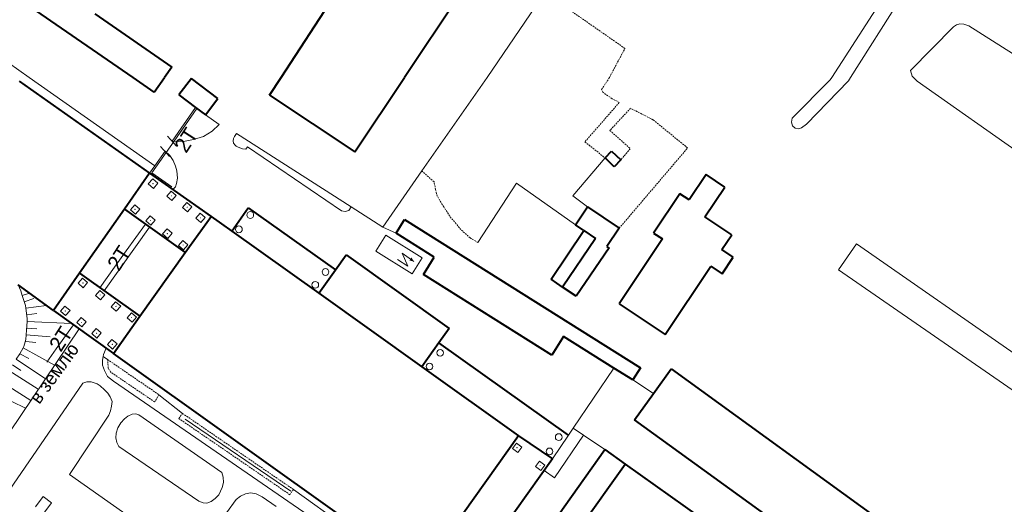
# Model space of a CAD drawing. Extents: x 13 to 4138, y -4831 to -1000.
# Tile 149 of 203: x 2599 to 2893, y -2127 to -1983. Entities that reach past the tile are written whole.
import ezdxf
from ezdxf.enums import TextEntityAlignment as Align

# ---------------------------------------------------------------- set-up
doc = ezdxf.new("R2010")
doc.units = 0
doc.header["$MEASUREMENT"] = 0
doc.linetypes.add('DASHED', pattern=[0.75, 0.5, -0.25])
for name, color, linetype in [('11', 7, 'CONTINUOUS'), ('13', 7, 'CONTINUOUS'), ('16', 7, 'CONTINUOUS'), ('18', 7, 'CONTINUOUS'), ('19', 7, 'CONTINUOUS'), ('24', 7, 'CONTINUOUS'), ('37', 7, 'CONTINUOUS'), ('40', 7, 'CONTINUOUS'), ('7', 7, 'CONTINUOUS')]:
    doc.layers.add(name, color=color, linetype=linetype)
doc.styles.get("Standard").update_dxf_attribs({"font": 'txt', "height": 0.2})

msp = doc.modelspace()

# ---------------------------------------------------------------- linework, layer by layer
at = {"layer": '11', "color": 253, "linetype": 'Continuous', "lineweight": 0}
for p, q in [((2755.43, -1974.61), (2738.2, -2000)), ((2864.73, -1997.87), (2877.64, -1984.86)), ((2877.64, -1984.86), (2878.49, -1984.2)), ((2878.49, -1984.2), (2879.53, -1983.96)), ((2879.53, -1983.96), (2880.66, -1984.01)), ((2880.66, -1984.01), (2882.22, -1984.53)), ((2882.22, -1984.53), (2906.39, -2000)), ((2865.2, -1999.61), (2864.73, -1997.87)), ((2738.2, -2000), (2718.72, -2027.89)), ((2865.62, -2000), (2865.2, -1999.61)), ((2865.62, -2000), (2866.73, -2001.03)), ((2919.09, -2037.96), (2866.73, -2001.03)), ((2644.05, -2019.01), (2651.11, -2008.94)), ((2658.17, -2014.03), (2654.02, -2011.14)), ((2645.38, -2020.5), (2642.72, -2017.52)), ((2697.62, -2038.6), (2663.33, -2016.68)), ((2643.29, -2023.53), (2640.62, -2020.55)), ((2638.92, -2026.33), (2641.96, -2021.99)), ((2637.36, -2028.56), (2638.92, -2026.33)), ((2718.72, -2027.89), (2707.04, -2044.62)), ((2707.04, -2044.62), (2697.62, -2038.6)), ((2707.04, -2044.62), (2711.01, -2046.46)), ((2763.92, -2104.71), (2776.07, -2086.73)), ((2781.75, -2090.3), (2787.92, -2094.29)), ((2757.75, -2113.85), (2762.51, -2106.8)), ((2763.92, -2104.71), (2762.51, -2106.8)), ((2766.98, -2106.78), (2763.92, -2104.71)), ((2773.37, -2111.09), (2766.98, -2106.78))]:
    msp.add_line(p, q, dxfattribs=at)
at = {"layer": '13', "color": 253, "linetype": 'Continuous', "lineweight": 40}
for p, q in [((2676.67, -2000), (2714.93, -1941.21)), ((2632.45, -2000), (2578.83, -1962.85)), ((2735.22, -1967.5), (2713.49, -2000)), ((2620.95, -1981), (2643.97, -1996.89)), ((2643.97, -1996.89), (2641.79, -2000)), ((2638.74, -2004.38), (2632.45, -2000)), ((2638.74, -2004.38), (2641.79, -2000)), ((2649.85, -2000.24), (2646.12, -2005.18)), ((2657.75, -2006.21), (2649.85, -2000.24)), ((2673.19, -2005.2), (2676.67, -2000)), ((2698.65, -2022.21), (2713.49, -2000)), ((2598.35, -2001.1), (2637.36, -2028.56)), ((2646.12, -2005.18), (2651.11, -2008.94)), ((2654.02, -2011.14), (2657.75, -2006.21)), ((2673.19, -2005.2), (2698.65, -2022.21)), ((2651.11, -2008.94), (2654.02, -2011.14)), ((2773.47, -2023.99), (2775.38, -2021.98)), ((2776.22, -2026.6), (2773.47, -2023.99)), ((2775.38, -2021.98), (2778.13, -2024.59)), ((2778.13, -2024.59), (2776.22, -2026.6)), ((2637.36, -2028.56), (2629.84, -2039.27)), ((2637.36, -2028.56), (2655.72, -2041.45)), ((2803.66, -2028.96), (2798.6, -2036.54)), ((2809.22, -2032.67), (2803.66, -2028.96)), ((2803.29, -2041.57), (2809.22, -2032.67)), ((2795.81, -2034.68), (2787.98, -2046.41)), ((2798.6, -2036.54), (2795.81, -2034.68)), ((2661.88, -2045.84), (2666.85, -2038.87)), ((2666.85, -2038.87), (2692.87, -2057.45)), ((2764.59, -2043.94), (2768.23, -2038.57)), ((2768.23, -2038.57), (2777.69, -2044.98)), ((2629.84, -2039.27), (2616.42, -2058.41)), ((2629.84, -2039.27), (2648.02, -2052.24)), ((2648.02, -2052.24), (2655.72, -2041.45)), ((2655.72, -2041.45), (2661.88, -2045.84)), ((2811.33, -2046.93), (2803.29, -2041.57)), ((2711.01, -2046.46), (2713.57, -2042.39)), ((2713.57, -2042.39), (2784.04, -2086.66)), ((2767.15, -2045.69), (2764.59, -2043.94)), ((2777.69, -2044.98), (2774.01, -2050.41)), ((2661.88, -2045.84), (2687.9, -2064.41)), ((2722.44, -2053.64), (2711.01, -2046.46)), ((2757.31, -2060.2), (2767.15, -2045.69)), ((2767.15, -2045.69), (2770.61, -2048.07)), ((2787.98, -2046.41), (2790.64, -2048.18)), ((2808.38, -2051.35), (2811.33, -2046.93)), ((2770.61, -2048.07), (2760.79, -2062.56)), ((2774.65, -2050.85), (2764.85, -2065.31)), ((2774.01, -2050.41), (2774.65, -2050.85)), ((2790.64, -2048.18), (2777.69, -2067.58)), ((2634.44, -2071.27), (2648.02, -2052.24)), ((2692.87, -2057.45), (2696.09, -2052.93)), ((2696.09, -2052.93), (2726.88, -2074.89)), ((2719.16, -2058.78), (2722.44, -2053.64)), ((2811.77, -2053.61), (2808.38, -2051.35)), ((2808.45, -2058.58), (2811.77, -2053.61)), ((2791.45, -2076.76), (2805.08, -2056.33)), ((2805.08, -2056.33), (2808.45, -2058.58)), ((2616.42, -2058.41), (2608.61, -2069.55)), ((2616.42, -2058.41), (2634.44, -2071.27)), ((2687.9, -2064.41), (2692.87, -2057.45)), ((2757.52, -2082.89), (2719.16, -2058.78)), ((2608.61, -2069.55), (2598.07, -2061.92)), ((2760.79, -2062.56), (2757.31, -2060.2)), ((2764.85, -2065.31), (2760.79, -2062.56)), ((2687.9, -2064.41), (2718.69, -2086.37)), ((2777.69, -2067.58), (2791.45, -2076.76)), ((2608.61, -2069.55), (2626.54, -2082.35)), ((2626.54, -2082.35), (2634.44, -2071.27)), ((2726.88, -2074.89), (2723.81, -2079.19)), ((2761.04, -2077.29), (2757.52, -2082.89)), ((2776.07, -2086.73), (2761.04, -2077.29)), ((2723.81, -2079.19), (2718.69, -2086.37)), ((2762.51, -2106.8), (2723.81, -2079.19)), ((2699, -2134.05), (2626.54, -2082.35)), ((2718.69, -2086.37), (2747.62, -2107.01)), ((2781.75, -2090.3), (2776.07, -2086.73)), ((2784.04, -2086.66), (2781.75, -2090.3)), ((2787.92, -2094.29), (2793.22, -2086.94)), ((2793.22, -2086.94), (2876.81, -2147.48)), ((2782.22, -2102.18), (2787.92, -2094.29)), ((2865.89, -2162.6), (2782.22, -2102.18)), ((2747.62, -2107.01), (2718.44, -2147.92)), ((2747.62, -2107.01), (2757.75, -2113.85)), ((2759.58, -2130.57), (2773.37, -2111.09)), ((2773.37, -2111.09), (2779.52, -2115.45)), ((2757.75, -2113.85), (2728.39, -2155.01)), ((2765.57, -2134.81), (2779.52, -2115.45)), ((2779.52, -2115.45), (2863.56, -2175))]:
    msp.add_line(p, q, dxfattribs=at)
at = {"layer": '16', "color": 253, "linetype": 'Continuous', "lineweight": 0}
for p, q in [((2705, -2051.79), (2707.96, -2047.06)), ((2707.96, -2047.06), (2718.8, -2053.84)), ((2715.84, -2058.57), (2705, -2051.79)), ((2714.57, -2056.28), (2712.83, -2052.4)), ((2712.83, -2052.4), (2716.31, -2054.89)), ((2718.8, -2053.84), (2715.84, -2058.57)), ((2711.42, -2054.29), (2714.57, -2056.28)), ((2603.22, -2128.16), (2605.53, -2125.11)), ((2605.53, -2125.11), (2608.05, -2127.01)), ((2608.05, -2127.01), (2605.74, -2130.07))]:
    msp.add_line(p, q, dxfattribs=at)
msp.add_solid([(2716.31, -2054.89), (2715.01, -2054.61), (2715.62, -2053.71)], dxfattribs=at)
at = {"layer": '18', "color": 253, "linetype": 'Continuous', "lineweight": 0}
for p, q in [((2651.51, -2009.24), (2644.7, -2018.95)), ((2644.7, -2018.95), (2638.05, -2028.43)), ((2638.05, -2028.43), (2644.01, -2032.62)), ((2630.38, -2051.73), (2636.09, -2043.73)), ((2626.9, -2056.6), (2630.38, -2051.73)), ((2622.51, -2062.76), (2626.9, -2056.6)), ((2613.05, -2076.02), (2614.61, -2073.84)), ((2609.47, -2081.03), (2613.05, -2076.02)), ((2606.66, -2084.98), (2609.47, -2081.03))]:
    msp.add_line(p, q, dxfattribs=at)
at = {"layer": '24', "color": 253, "linetype": 'Continuous', "lineweight": 0}
for p, q in [((2841.22, -2000), (2871.81, -1952.49)), ((2876.18, -1953.56), (2846.86, -2000)), ((2601.36, -2000), (2565.98, -1975.09)), ((2638.92, -2026.33), (2601.36, -2000)), ((2840.77, -2000.7), (2829.4, -2012.13)), ((2840.77, -2000.7), (2841.22, -2000)), ((2846.86, -2000), (2846.23, -2001)), ((2833.69, -2013.92), (2846.23, -2001)), ((2829.4, -2012.13), (2829.22, -2013.29)), ((2656, -2015.98), (2658.17, -2014.03)), ((2829.22, -2013.29), (2829.49, -2014.36)), ((2829.49, -2014.36), (2830.3, -2015.08)), ((2830.3, -2015.08), (2831.19, -2015.26)), ((2831.19, -2015.26), (2832.17, -2014.99)), ((2832.17, -2014.99), (2833.69, -2013.92)), ((2647.95, -2018.96), (2650.49, -2018.52)), ((2650.49, -2018.52), (2653.47, -2017.55)), ((2653.47, -2017.55), (2656, -2015.98)), ((2662.35, -2018.93), (2662.46, -2018.23)), ((2662.46, -2018.23), (2662.72, -2017.59)), ((2662.72, -2017.59), (2663.33, -2016.68)), ((2644.05, -2019.01), (2645.94, -2019.04)), ((2645.94, -2019.04), (2647.95, -2018.96)), ((2662.43, -2019.57), (2662.35, -2018.93)), ((2662.89, -2020.14), (2662.43, -2019.57)), ((2663.26, -2020.44), (2662.89, -2020.14)), ((2663.86, -2020.82), (2663.26, -2020.44)), ((2665.09, -2021.23), (2663.86, -2020.82)), ((2666.1, -2021.37), (2665.09, -2021.23)), ((2666.6, -2020.63), (2666.1, -2021.37)), ((2694.69, -2039.79), (2666.6, -2020.63)), ((2641.96, -2021.99), (2643.41, -2023.29)), ((2643.41, -2023.29), (2644.38, -2024.78)), ((2644.38, -2024.78), (2645.12, -2026.49)), ((2645.12, -2026.49), (2645.5, -2027.84)), ((2645.64, -2030.07), (2645.35, -2031.64)), ((2645.5, -2027.84), (2645.64, -2030.07)), ((2645.05, -2032.61), (2644.31, -2033.44)), ((2645.35, -2031.64), (2645.05, -2032.61)), ((2747, -2031.53), (2735.47, -2049.28)), ((2764.59, -2043.94), (2747, -2031.53)), ((2697.62, -2038.6), (2696.85, -2039.64)), ((2695.8, -2039.94), (2694.69, -2039.79)), ((2696.85, -2039.64), (2695.8, -2039.94)), ((2623.78, -2063.67), (2637.36, -2044.63)), ((2848.57, -2049.63), (2843.2, -2057.38)), ((2928.11, -2104.91), (2848.57, -2049.63)), ((2843.2, -2057.38), (2966.45, -2142.65)), ((2616.26, -2075.02), (2587.8, -2117.23)), ((2623.45, -2083.3), (2623.26, -2084.38)), ((2623.56, -2082.66), (2623.45, -2083.3)), ((2624.78, -2084.19), (2623.45, -2083.3)), ((2624.34, -2080.78), (2623.56, -2082.66)), ((2623.26, -2084.38), (2623.26, -2085.87)), ((2623.26, -2085.87), (2623.86, -2087.43)), ((2623.86, -2087.43), (2624.75, -2089.22)), ((2617.36, -2091.23), (2591.89, -2128.35)), ((2618.59, -2090.82), (2617.36, -2091.23)), ((2619.86, -2090.89), (2618.59, -2090.82)), ((2621.65, -2091.49), (2619.86, -2090.89)), ((2622.62, -2092.09), (2621.65, -2091.49)), ((2623.88, -2093.21), (2622.62, -2092.09)), ((2624.75, -2089.22), (2626.54, -2090.64)), ((2626.54, -2090.64), (2696.28, -2138.58)), ((2624.85, -2094.25), (2623.88, -2093.21)), ((2625.6, -2095.29), (2624.85, -2094.25)), ((2640.13, -2094.7), (2647.18, -2100.26)), ((2626.12, -2096.71), (2625.6, -2095.29)), ((2625.97, -2098.13), (2626.12, -2096.71)), ((2613.38, -2118.48), (2625.15, -2100.81)), ((2625.15, -2100.81), (2625.67, -2099.47)), ((2625.67, -2099.47), (2625.97, -2098.13)), ((2630.89, -2101.11), (2632.15, -2100.51)), ((2632.15, -2100.51), (2633.27, -2100.44)), ((2633.27, -2100.44), (2634.09, -2100.66)), ((2634.09, -2100.66), (2658.89, -2117.95)), ((2627.83, -2104.61), (2628.72, -2103.12)), ((2628.72, -2103.12), (2629.84, -2101.93)), ((2629.84, -2101.93), (2630.89, -2101.11)), ((2627.24, -2107.59), (2627.38, -2106.18)), ((2627.38, -2106.18), (2627.83, -2104.61)), ((2758.4, -2119.48), (2766.98, -2106.78)), ((2627.53, -2108.93), (2627.24, -2107.59)), ((2628.13, -2110.13), (2627.53, -2108.93)), ((2652.04, -2126.53), (2628.13, -2110.13)), ((2650.01, -2144.16), (2613.38, -2118.48)), ((2658.89, -2117.95), (2659.34, -2119.3)), ((2755.26, -2117.35), (2758.4, -2119.48)), ((2659.42, -2120.94), (2659.04, -2122.43)), ((2659.34, -2119.3), (2659.42, -2120.94)), ((2659.04, -2122.43), (2658, -2124.59)), ((2666.02, -2124.26), (2664.53, -2125.01)), ((2667.51, -2123.96), (2666.02, -2124.26)), ((2669.23, -2124.34), (2667.51, -2123.96)), ((2671.01, -2125.16), (2669.23, -2124.34)), ((2680.32, -2122.99), (2698.02, -2135.63)), ((2663.19, -2125.97), (2650.01, -2144.16)), ((2653.38, -2126.97), (2652.04, -2126.53)), ((2654.43, -2127.05), (2653.38, -2126.97)), ((2655.77, -2126.6), (2654.43, -2127.05)), ((2656.96, -2125.71), (2655.77, -2126.6)), ((2658, -2124.59), (2656.96, -2125.71)), ((2664.53, -2125.01), (2663.19, -2125.97)), ((2675.18, -2128.08), (2671.01, -2125.16))]:
    msp.add_line(p, q, dxfattribs=at)
at = {"layer": '24', "color": 253, "linetype": 'DASHED', "lineweight": 0}
for p, q in [((2779.41, -1991.29), (2755.43, -1974.61)), ((2774.75, -2000), (2779.41, -1991.29)), ((2772.44, -2003.56), (2774.75, -2000)), ((2772.81, -2004.38), (2772.44, -2003.56)), ((2775.57, -2006.32), (2772.81, -2004.38)), ((2777.72, -2007.42), (2775.57, -2006.32)), ((2777.72, -2007.42), (2767.45, -2019.19)), ((2781.09, -2009.15), (2774.9, -2015.79)), ((2787.79, -2012.58), (2781.09, -2009.15)), ((2798.14, -2021), (2787.79, -2012.58)), ((2774.9, -2015.79), (2781.01, -2021.23)), ((2767.45, -2019.19), (2773.47, -2023.99)), ((2777.69, -2044.98), (2798.14, -2021)), ((2781.01, -2021.23), (2778.13, -2024.59)), ((2722.36, -2031.16), (2718.72, -2027.89)), ((2722.8, -2033.4), (2722.36, -2031.16)), ((2723.33, -2035.41), (2722.8, -2033.4)), ((2725.26, -2038.62), (2723.33, -2035.41)), ((2727.05, -2041.38), (2725.26, -2038.62)), ((2730.4, -2045.4), (2727.05, -2041.38)), ((2733.16, -2047.86), (2730.4, -2045.4)), ((2735.47, -2049.28), (2733.16, -2047.86)), ((2624.78, -2084.19), (2640.13, -2094.7)), ((2624.86, -2085.23), (2624.78, -2084.19)), ((2625, -2086.72), (2624.86, -2085.23)), ((2625.67, -2087.91), (2625, -2086.72)), ((2638.86, -2096.86), (2625.67, -2087.91)), ((2640.13, -2094.7), (2638.86, -2096.86)), ((2646.1, -2101.82), (2647.18, -2100.26)), ((2647.18, -2100.26), (2680.32, -2122.99)), ((2679.26, -2124.55), (2646.1, -2101.82)), ((2680.32, -2122.99), (2679.26, -2124.55))]:
    msp.add_line(p, q, dxfattribs=at)
at = {"layer": '37', "color": 253, "linetype": 'Continuous', "lineweight": 0}
for p, q in [((2598.83, -2063.69), (2598.07, -2061.92)), ((2599.27, -2065.04), (2598.83, -2063.69)), ((2599.27, -2065.04), (2601.41, -2064.34)), ((2600.24, -2068.01), (2599.27, -2065.04)), ((2599.89, -2066.95), (2602.74, -2066.01)), ((2600.36, -2068.88), (2600.24, -2068.01)), ((2600.36, -2068.88), (2606.53, -2068.05)), ((2600.76, -2071.89), (2600.36, -2068.88)), ((2600.62, -2070.86), (2603.6, -2070.46)), ((2600.61, -2075.47), (2600.72, -2072.85)), ((2600.72, -2072.85), (2600.76, -2071.89)), ((2600.72, -2072.85), (2614.01, -2073.41)), ((2600.39, -2078.22), (2600.5, -2076.85)), ((2600.5, -2076.85), (2600.61, -2075.47)), ((2600.5, -2076.85), (2607.61, -2077.42)), ((2600.64, -2074.85), (2603.64, -2074.98)), ((2599.58, -2080.7), (2599.8, -2080.31)), ((2599.8, -2080.31), (2600.39, -2078.22)), ((2600.34, -2078.84), (2603.33, -2079.08)), ((2597.5, -2084.12), (2598.6, -2082.47)), ((2598.6, -2082.47), (2599.58, -2080.7)), ((2598.61, -2082.45), (2601.24, -2083.9)), ((2599.58, -2080.7), (2608.95, -2085.87)), ((2596.39, -2085.78), (2598.88, -2087.45)), ((2597.5, -2084.12), (2606.2, -2089.94)), ((2595.28, -2087.44), (2604.08, -2093.08)), ((2593.12, -2090.81), (2601.84, -2096.4)), ((2591.33, -2094.38), (2600.31, -2098.67))]:
    msp.add_line(p, q, dxfattribs=at)
at = {"layer": '40', "color": 253, "linetype": 'Continuous', "lineweight": 0}
for p, q in [((2773.47, -2023.99), (2763.8, -2035.27)), ((2763.8, -2035.27), (2768.23, -2038.57)), ((2647.93, -2101.96), (2679.51, -2123.51))]:
    msp.add_line(p, q, dxfattribs=at)
at = {"layer": '7', "color": 253, "linetype": 'Continuous', "lineweight": 0}
for p, q in [((2636.97, -2031.77), (2638.28, -2030.26)), ((2638.28, -2030.26), (2639.79, -2031.57)), ((2636.97, -2031.77), (2638.48, -2033.08)), ((2638.48, -2033.08), (2639.79, -2031.57)), ((2642.46, -2035.4), (2643.77, -2033.88)), ((2642.46, -2035.4), (2643.97, -2036.71)), ((2643.77, -2033.88), (2645.28, -2035.19)), ((2643.97, -2036.71), (2645.28, -2035.19)), ((2631.6, -2039.46), (2632.91, -2037.95)), ((2632.91, -2037.95), (2634.42, -2039.26)), ((2647.18, -2038.8), (2648.49, -2037.29)), ((2647.18, -2038.8), (2648.69, -2040.11)), ((2648.49, -2037.29), (2650, -2038.6)), ((2648.69, -2040.11), (2650, -2038.6)), ((2631.6, -2039.46), (2633.11, -2040.77)), ((2633.11, -2040.77), (2634.42, -2039.26)), ((2636.2, -2042.75), (2637.51, -2041.24)), ((2637.51, -2041.24), (2639.03, -2042.55)), ((2651.13, -2041.98), (2652.43, -2040.47)), ((2651.13, -2041.98), (2652.64, -2043.29)), ((2652.43, -2040.47), (2653.95, -2041.78)), ((2652.64, -2043.29), (2653.95, -2041.78)), ((2636.2, -2042.75), (2637.71, -2044.06)), ((2637.71, -2044.06), (2639.03, -2042.55)), ((2641.25, -2046.7), (2642.56, -2045.19)), ((2641.25, -2046.7), (2642.76, -2048.01)), ((2642.56, -2045.19), (2644.07, -2046.5)), ((2642.76, -2048.01), (2644.07, -2046.5)), ((2645.97, -2050.11), (2647.28, -2048.6)), ((2645.97, -2050.11), (2647.48, -2051.42)), ((2647.28, -2048.6), (2648.79, -2049.91)), ((2647.48, -2051.42), (2648.79, -2049.91)), ((2616.02, -2061.42), (2617.33, -2059.9)), ((2616.02, -2061.42), (2617.53, -2062.73)), ((2617.33, -2059.9), (2618.84, -2061.22)), ((2617.53, -2062.73), (2618.84, -2061.22)), ((2621.17, -2065.04), (2622.48, -2063.53)), ((2621.17, -2065.04), (2622.68, -2066.35)), ((2622.48, -2063.53), (2623.99, -2064.84)), ((2622.68, -2066.35), (2623.99, -2064.84)), ((2610.75, -2069.76), (2612.06, -2068.25)), ((2612.06, -2068.25), (2613.57, -2069.56)), ((2625.89, -2068.44), (2627.2, -2066.93)), ((2625.89, -2068.44), (2627.4, -2069.75)), ((2627.2, -2066.93), (2628.71, -2068.24)), ((2627.4, -2069.75), (2628.71, -2068.24)), ((2610.75, -2069.76), (2612.26, -2071.07)), ((2612.26, -2071.07), (2613.57, -2069.56)), ((2630.61, -2071.74), (2631.92, -2070.22)), ((2631.92, -2070.22), (2633.43, -2071.54)), ((2632.12, -2073.05), (2633.43, -2071.54)), ((2615.58, -2073.16), (2616.89, -2071.65)), ((2615.58, -2073.16), (2617.09, -2074.47)), ((2616.89, -2071.65), (2618.4, -2072.96)), ((2617.09, -2074.47), (2618.4, -2072.96)), ((2630.61, -2071.74), (2632.12, -2073.05)), ((2620.08, -2076.46), (2621.39, -2074.95)), ((2620.08, -2076.46), (2621.59, -2077.77)), ((2621.39, -2074.95), (2622.9, -2076.26)), ((2621.59, -2077.77), (2622.9, -2076.26)), ((2624.79, -2079.75), (2626.1, -2078.24)), ((2624.79, -2079.75), (2626.3, -2081.06)), ((2626.1, -2078.24), (2627.61, -2079.55)), ((2626.3, -2081.06), (2627.61, -2079.55)), ((2745.77, -2110.73), (2746.96, -2109.13)), ((2746.96, -2109.13), (2748.57, -2110.32)), ((2745.77, -2110.73), (2747.37, -2111.92)), ((2747.37, -2111.92), (2748.57, -2110.32)), ((2752.68, -2116.11), (2753.87, -2114.5)), ((2753.87, -2114.5), (2755.48, -2115.7)), ((2754.28, -2117.3), (2755.48, -2115.7)), ((2752.68, -2116.11), (2754.28, -2117.3))]:
    msp.add_line(p, q, dxfattribs=at)
for centre, radius in [((2638.38, -2031.67), 0.041), ((2643.87, -2035.3), 0.041), ((2648.59, -2038.7), 0.041), ((2633.01, -2039.36), 0.041), ((2652.54, -2041.88), 0.041), ((2667.45, -2041.03), 1), ((2637.61, -2042.65), 0.041), ((2664.05, -2045.31), 1), ((2642.66, -2046.6), 0.041), ((2647.38, -2050.01), 0.041), ((2689.94, -2058.05), 1), ((2617.43, -2061.32), 0.041), ((2686.87, -2061.89), 1), ((2622.58, -2064.94), 0.041), ((2627.3, -2068.34), 0.041), ((2612.16, -2069.66), 0.041), ((2616.99, -2073.06), 0.041), ((2632.02, -2071.64), 0.041), ((2621.49, -2076.36), 0.041), ((2626.2, -2079.65), 0.041), ((2724.17, -2082.2), 1), ((2720.99, -2086.26), 1), ((2759.61, -2107.34), 1), ((2756.86, -2111.62), 1)]:
    msp.add_circle(centre, radius, dxfattribs=at)
for centre in [(2747.17, -2110.53), (2754.08, -2115.9)]:
    msp.add_ellipse(centre, major_axis=(0.029, 0.029), ratio=1, start_param=4.857069, end_param=11.140254, dxfattribs=at)

# ---------------------------------------------------------------- texts
at = {"layer": '19', "color": 253, "linetype": 'Continuous', "lineweight": 0}
for s, height, rotation, p in [('2Т', 4.5, 57.2741, (2648.25, -2018.62)), ('2Т', 4.5, 57.2741, (2628.17, -2053.86)), ('2Т', 4.5, 57.2741, (2610.79, -2078)), ('в землю', 4, 54.0103, (2608.83, -2088.28))]:
    msp.add_text(s, height=height, rotation=rotation, dxfattribs=at).set_placement(p, align=Align.MIDDLE)

doc.saveas('drawing.dxf')
